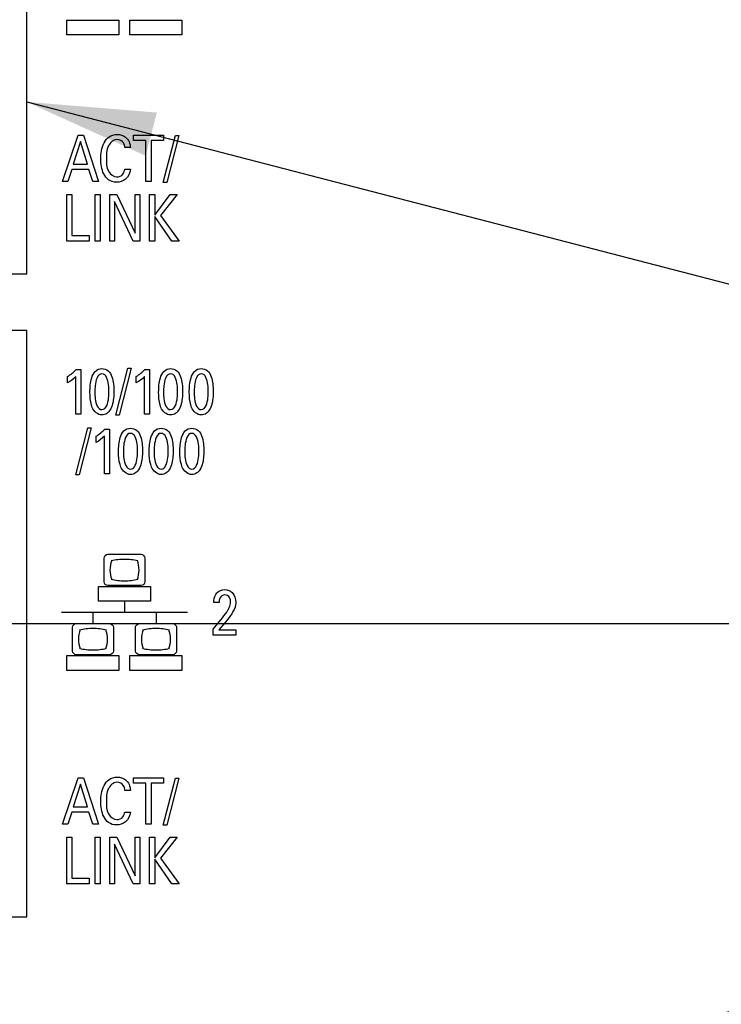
# Model space of a CAD drawing. Header units: inches. Extents: x 0.2 to 16.8, y 0.2 to 10.8.
# Tile 19 of 28: x 9.5 to 10.5, y 5.4 to 6.7. Entities that reach past the tile are written whole.
import ezdxf

# ---------------------------------------------------------------- set-up
doc = ezdxf.new("R2010")
doc.units = ezdxf.units.IN
doc.header["$LTSCALE"] = 0.935
doc.header["$MEASUREMENT"] = 0
doc.layers.get('0').update_dxf_attribs({"linetype": 'CONTINUOUS'})
doc.layers.add('DETAIL', color=7, linetype='CONTINUOUS')
doc.layers.add('DIMENSIONS', color=7, linetype='CONTINUOUS')
doc.styles.get("Standard").update_dxf_attribs({"font": 'txt', "width": 0.8})
doc.dimstyles.new('DIMSTYLE_1', dxfattribs={"dimtxt": 0.125, "dimasz": 0.18, "dimexe": 0.125, "dimexo": 0.0625, "dimgap": 0.09, "dimtad": 0, "dimtih": 1, "dimtoh": 1, "dimdec": 3, "dimzin": 4, "dimdsep": 46, "dimtxsty": 'STANDARD', "dimblk": '_FILLED', "dimblk1": '_FILLED', "dimblk2": '_FILLED', "dimcen": 0.09, "dimadec": 0, "dimazin": 0, "dimtp": 0.001, "dimtm": 0.001, "dimtfac": 1, "dimtdec": 3, "dimtofl": 0, "dimtmove": 0, "dimatfit": 3, "dimldrblk": '_FILLED', "dimfxl": 1, "dimtolj": 1, "dimtzin": 4, "dimarcsym": 0})
doc.dimstyles.get("Standard").update_dxf_attribs({"dimtxt": 0.125, "dimasz": 0.18, "dimexe": 0.125, "dimexo": 0.0625, "dimgap": 0.09, "dimtad": 0, "dimtih": 1, "dimtoh": 1, "dimdec": 3, "dimzin": 4, "dimdsep": 46, "dimtxsty": 'STANDARD', "dimblk": '_FILLED', "dimblk1": '_FILLED', "dimblk2": '_FILLED', "dimcen": 0.09, "dimadec": 0, "dimazin": 0, "dimtol": 1, "dimtp": 0.01, "dimtm": 0.01, "dimtfac": 1, "dimtdec": 3, "dimtofl": 0, "dimtmove": 0, "dimatfit": 3, "dimldrblk": '_FILLED', "dimfxl": 1, "dimtolj": 1, "dimtzin": 4, "dimarcsym": 0})

# ---------------------------------------------------------------- blocks, each defined once
blk = doc.blocks.new('*D5')
at = {"layer": 'DIMENSIONS', "color": 2, "linetype": 'CONTINUOUS'}
blk.add_line((9.3024, 5.9013), (11.4404, 5.9013), dxfattribs=at)
at = {"layer": 'DIMENSIONS', "color": 2, "linetype": 'CONTINUOUS', "insert": (11.5029, 5.9638), "char_height": 0.125, "width": 1.225, "attachment_point": 1, "line_spacing_factor": 0.9}
blk.add_mtext('2.642{\\Ftxt.shx;\\W1.000000;\\H0.125000; }[67.1]', dxfattribs=at)
blk = doc.blocks.new('_FILLED')
at = {"color": 0, "linetype": 'BYBLOCK'}
blk.add_solid([(0, 0), (-1, 0.1736), (-1, -0.1736)], dxfattribs=at)
blk = doc.blocks.new('*D6')
at = {"layer": 'DIMENSIONS', "color": 2, "linetype": 'CONTINUOUS'}
blk.add_line((9.3019, 6.8002), (11.4404, 6.8002), dxfattribs=at)
at = {"layer": 'DIMENSIONS', "color": 2, "linetype": 'CONTINUOUS', "insert": (11.5029, 6.8627), "char_height": 0.125, "width": 1.325, "attachment_point": 1, "line_spacing_factor": 0.9}
blk.add_mtext('3.541{\\Ftxt.shx;\\W1.000000;\\H0.125000; }[89.94]', dxfattribs=at)
blk = doc.blocks.new('*D7')
at = {"layer": 'DIMENSIONS', "color": 2, "linetype": 'CONTINUOUS'}
blk.add_line((9.1023, 7.3088), (11.4404, 7.3088), dxfattribs=at)
at = {"layer": 'DIMENSIONS', "color": 2, "linetype": 'CONTINUOUS', "insert": (11.5029, 7.3713), "char_height": 0.125, "width": 1.425, "attachment_point": 1, "line_spacing_factor": 0.9}
blk.add_mtext('4.049{\\Ftxt.shx;\\W1.000000;\\H0.125000; }[102.86]', dxfattribs=at)

msp = doc.modelspace()

# ---------------------------------------------------------------- linework, layer by layer
at = {"color": 7, "linetype": 'CONTINUOUS'}
for p, q in [((9.4798, 6.3902), (9.4798, 7.2102)), ((8.1918, 6.3902), (9.4798, 6.3902)), ((9.4798, 6.3113), (8.1918, 6.3113)), ((9.4798, 5.4913), (9.4798, 6.3113)), ((8.1918, 5.4913), (9.4798, 5.4913))]:
    msp.add_line(p, q, dxfattribs=at)
at = {"color": 40, "linetype": 'CONTINUOUS'}
for p, q in [((9.5361, 6.7246), (9.5361, 6.7454)), ((9.5361, 6.7454), (9.6088, 6.7454)), ((9.6088, 6.7454), (9.6088, 6.7246)), ((9.6243, 6.7246), (9.6243, 6.7454)), ((9.6243, 6.7454), (9.697, 6.7454)), ((9.697, 6.7454), (9.697, 6.7246)), ((9.6088, 6.7246), (9.5361, 6.7246)), ((9.697, 6.7246), (9.6243, 6.7246)), ((9.5297, 6.5195), (9.5516, 6.5845)), ((9.5516, 6.5845), (9.5593, 6.5845)), ((9.5593, 6.5845), (9.5803, 6.5195)), ((9.6291, 6.5769), (9.6291, 6.5845)), ((9.6291, 6.5845), (9.6711, 6.5845)), ((9.6709, 6.518), (9.6878, 6.5837)), ((9.6711, 6.5845), (9.6711, 6.5769)), ((9.6925, 6.5837), (9.6757, 6.518)), ((9.6878, 6.5837), (9.6925, 6.5837)), ((9.5551, 6.5756), (9.545, 6.5437)), ((9.5647, 6.5437), (9.5551, 6.5756)), ((9.6466, 6.5769), (9.6291, 6.5769)), ((9.6466, 6.5195), (9.6466, 6.5769)), ((9.6537, 6.5769), (9.6537, 6.5195)), ((9.6711, 6.5769), (9.6537, 6.5769)), ((9.625, 6.5669), (9.6173, 6.5669)), ((9.545, 6.5437), (9.5647, 6.5437)), ((9.5427, 6.5364), (9.5371, 6.5195)), ((9.5668, 6.5364), (9.5427, 6.5364)), ((9.5725, 6.5195), (9.5668, 6.5364)), ((9.6169, 6.5366), (9.6248, 6.5366)), ((9.5371, 6.5195), (9.5297, 6.5195)), ((9.5803, 6.5195), (9.5725, 6.5195)), ((9.6537, 6.5195), (9.6466, 6.5195)), ((9.6757, 6.518), (9.6709, 6.518)), ((9.5357, 6.4362), (9.5357, 6.5012)), ((9.5357, 6.5012), (9.5429, 6.5012)), ((9.5429, 6.5012), (9.5429, 6.4442)), ((9.5754, 6.4362), (9.5754, 6.5012)), ((9.5754, 6.5012), (9.5826, 6.5012)), ((9.5826, 6.5012), (9.5826, 6.4362)), ((9.5959, 6.4362), (9.5959, 6.5012)), ((9.5959, 6.5012), (9.6059, 6.5012)), ((9.6059, 6.5012), (9.6315, 6.4474)), ((9.6315, 6.4474), (9.6315, 6.5012)), ((9.6315, 6.5012), (9.6381, 6.5012)), ((9.6381, 6.5012), (9.6381, 6.4362)), ((9.6518, 6.4362), (9.6518, 6.5012)), ((9.6518, 6.5012), (9.6589, 6.5012)), ((9.6589, 6.4727), (9.6806, 6.5012)), ((9.6589, 6.5012), (9.6589, 6.4727)), ((9.6905, 6.5012), (9.6672, 6.4721)), ((9.6806, 6.5012), (9.6905, 6.5012)), ((9.6025, 6.4914), (9.6025, 6.4362)), ((9.6289, 6.4362), (9.6025, 6.4914)), ((9.6589, 6.4706), (9.6589, 6.4362)), ((9.6829, 6.4362), (9.6589, 6.4706)), ((9.6672, 6.4721), (9.693, 6.4362)), ((9.5671, 6.4362), (9.5357, 6.4362)), ((9.5429, 6.4442), (9.5671, 6.4442)), ((9.5671, 6.4442), (9.5671, 6.4362)), ((9.5826, 6.4362), (9.5754, 6.4362)), ((9.6025, 6.4362), (9.5959, 6.4362)), ((9.6381, 6.4362), (9.6289, 6.4362)), ((9.6589, 6.4362), (9.6518, 6.4362)), ((9.693, 6.4362), (9.6829, 6.4362)), ((9.5491, 6.2566), (9.5555, 6.2566)), ((9.5555, 6.2566), (9.5555, 6.1943)), ((9.6045, 6.1928), (9.6213, 6.2585)), ((9.626, 6.2585), (9.6092, 6.1928)), ((9.6213, 6.2585), (9.626, 6.2585)), ((9.6452, 6.2566), (9.6516, 6.2566)), ((9.6516, 6.2566), (9.6516, 6.1943)), ((9.5369, 6.2378), (9.5369, 6.2468)), ((9.5485, 6.1943), (9.5485, 6.2468)), ((9.6331, 6.2378), (9.6331, 6.2468)), ((9.6447, 6.1943), (9.6447, 6.2468)), ((9.5555, 6.1943), (9.5485, 6.1943)), ((9.6092, 6.1928), (9.6045, 6.1928)), ((9.6516, 6.1943), (9.6447, 6.1943)), ((9.5484, 6.1095), (9.5652, 6.1752)), ((9.5699, 6.1752), (9.5531, 6.1095)), ((9.5652, 6.1752), (9.5699, 6.1752)), ((9.5891, 6.1733), (9.5955, 6.1733)), ((9.5955, 6.1733), (9.5955, 6.1109)), ((9.577, 6.1544), (9.577, 6.1634)), ((9.5886, 6.1109), (9.5886, 6.1634)), ((9.5531, 6.1095), (9.5484, 6.1095)), ((9.5955, 6.1109), (9.5886, 6.1109)), ((9.588, 5.9595), (9.588, 5.9929)), ((9.5933, 5.9981), (9.6399, 5.9981)), ((9.6451, 5.9929), (9.6451, 5.9595)), ((9.5803, 5.9325), (9.5803, 5.9532)), ((9.5803, 5.9532), (9.6529, 5.9532)), ((9.6399, 5.9543), (9.5933, 5.9543)), ((9.6529, 5.9532), (9.6529, 5.9325)), ((9.6529, 5.9325), (9.5803, 5.9325)), ((9.6166, 5.9325), (9.6166, 5.9169)), ((9.749, 5.9305), (9.7414, 5.9305)), ((9.5283, 5.917), (9.7048, 5.917)), ((9.5725, 5.917), (9.5725, 5.9014)), ((9.6607, 5.917), (9.6607, 5.9014)), ((9.7407, 5.8934), (9.7537, 5.9095)), ((9.5439, 5.8628), (9.5439, 5.8961)), ((9.5492, 5.9014), (9.5958, 5.9014)), ((9.601, 5.8961), (9.601, 5.8628)), ((9.6322, 5.8628), (9.6322, 5.8961)), ((9.6374, 5.9014), (9.684, 5.9014)), ((9.6893, 5.8961), (9.6893, 5.8628)), ((9.7574, 5.9027), (9.7487, 5.8923)), ((9.7407, 5.8852), (9.7407, 5.8934)), ((9.7724, 5.8852), (9.7407, 5.8852)), ((9.7487, 5.8923), (9.7724, 5.8923)), ((9.7724, 5.8923), (9.7724, 5.8852)), ((9.5361, 5.8565), (9.6088, 5.8565)), ((9.5361, 5.8357), (9.5361, 5.8565)), ((9.5958, 5.8575), (9.5492, 5.8575)), ((9.6088, 5.8565), (9.6088, 5.8357)), ((9.6243, 5.8565), (9.697, 5.8565)), ((9.6243, 5.8357), (9.6243, 5.8565)), ((9.684, 5.8575), (9.6374, 5.8575)), ((9.697, 5.8565), (9.697, 5.8357)), ((9.6088, 5.8357), (9.5361, 5.8357)), ((9.697, 5.8357), (9.6243, 5.8357)), ((9.5297, 5.6206), (9.5516, 5.6856)), ((9.5551, 5.6767), (9.545, 5.6448)), ((9.5516, 5.6856), (9.5593, 5.6856)), ((9.5647, 5.6448), (9.5551, 5.6767)), ((9.5593, 5.6856), (9.5803, 5.6206)), ((9.6291, 5.6856), (9.6711, 5.6856)), ((9.6291, 5.678), (9.6291, 5.6856)), ((9.6466, 5.678), (9.6291, 5.678)), ((9.6466, 5.6206), (9.6466, 5.678)), ((9.6711, 5.678), (9.6537, 5.678)), ((9.6537, 5.678), (9.6537, 5.6206)), ((9.6709, 5.6191), (9.6878, 5.6848)), ((9.6711, 5.6856), (9.6711, 5.678)), ((9.6925, 5.6848), (9.6757, 5.6191)), ((9.6878, 5.6848), (9.6925, 5.6848)), ((9.625, 5.668), (9.6173, 5.668)), ((9.5427, 5.6375), (9.5371, 5.6206)), ((9.5668, 5.6375), (9.5427, 5.6375)), ((9.545, 5.6448), (9.5647, 5.6448)), ((9.5725, 5.6206), (9.5668, 5.6375)), ((9.6169, 5.6377), (9.6248, 5.6377)), ((9.5371, 5.6206), (9.5297, 5.6206)), ((9.5803, 5.6206), (9.5725, 5.6206)), ((9.6537, 5.6206), (9.6466, 5.6206)), ((9.6757, 5.6191), (9.6709, 5.6191)), ((9.5357, 5.6023), (9.5429, 5.6023)), ((9.5357, 5.5373), (9.5357, 5.6023)), ((9.5429, 5.6023), (9.5429, 5.5453)), ((9.5754, 5.6023), (9.5826, 5.6023)), ((9.5754, 5.5373), (9.5754, 5.6023)), ((9.5826, 5.6023), (9.5826, 5.5373)), ((9.5959, 5.6023), (9.6059, 5.6023)), ((9.5959, 5.5373), (9.5959, 5.6023)), ((9.6025, 5.5925), (9.6025, 5.5373)), ((9.6289, 5.5373), (9.6025, 5.5925)), ((9.6059, 5.6023), (9.6315, 5.5485)), ((9.6315, 5.6023), (9.6381, 5.6023)), ((9.6315, 5.5485), (9.6315, 5.6023)), ((9.6381, 5.6023), (9.6381, 5.5373)), ((9.6518, 5.6023), (9.6589, 5.6023)), ((9.6518, 5.5373), (9.6518, 5.6023)), ((9.6589, 5.5738), (9.6806, 5.6023)), ((9.6589, 5.6023), (9.6589, 5.5738)), ((9.6905, 5.6023), (9.6672, 5.5732)), ((9.6806, 5.6023), (9.6905, 5.6023)), ((9.6829, 5.5373), (9.6589, 5.5717)), ((9.6589, 5.5717), (9.6589, 5.5373)), ((9.6672, 5.5732), (9.693, 5.5373)), ((9.5671, 5.5373), (9.5357, 5.5373)), ((9.5429, 5.5453), (9.5671, 5.5453)), ((9.5671, 5.5453), (9.5671, 5.5373)), ((9.5826, 5.5373), (9.5754, 5.5373)), ((9.6025, 5.5373), (9.5959, 5.5373)), ((9.6381, 5.5373), (9.6289, 5.5373)), ((9.6589, 5.5373), (9.6518, 5.5373)), ((9.693, 5.5373), (9.6829, 5.5373))]:
    msp.add_line(p, q, dxfattribs=at)
for centre, radius, start, end in [((9.6167, 5.9126), 0.0785, 90.0265, 103.8388), ((9.6166, 5.9123), 0.0788, 76.1825, 89.9918), ((9.6167, 6.0394), 0.0783, 256.1431, 270), ((9.6167, 6.0395), 0.0784, 269.9899, 283.8467), ((9.5727, 5.9444), 0.08, 256.3751, 269.946), ((9.5726, 5.9432), 0.0788, 270.0086, 283.8088), ((9.6608, 5.944), 0.0796, 256.3377, 269.9644), ((9.6608, 5.9432), 0.0788, 270.0101, 283.8073)]:
    msp.add_arc(centre, radius, start, end, dxfattribs=at)
for points, knots in [([(9.5835, 6.5513), (9.5835, 6.5588), (9.585, 6.5704), (9.5944, 6.5832), (9.6024, 6.5854), (9.6063, 6.5854)], [0, 0, 0, 0, 0.497437, 0.739211, 1, 1, 1, 1]), ([(9.6063, 6.5854), (9.6104, 6.5854), (9.6206, 6.5828), (9.6246, 6.5724), (9.625, 6.5669)], [0, 0, 0, 0, 0.429942, 1, 1, 1, 1]), ([(9.606, 6.5782), (9.6009, 6.5782), (9.5911, 6.5684), (9.5913, 6.5573), (9.5913, 6.5514)], [0, 0, 0, 0, 0.46383, 1, 1, 1, 1]), ([(9.6173, 6.5669), (9.617, 6.5692), (9.6159, 6.5751), (9.6095, 6.5782), (9.606, 6.5782)], [0, 0, 0, 0, 0.393532, 1, 1, 1, 1]), ([(9.6054, 6.5185), (9.6015, 6.5185), (9.5937, 6.5206), (9.5848, 6.533), (9.5835, 6.5441), (9.5835, 6.5513)], [0, 0, 0, 0, 0.265587, 0.508764, 1, 1, 1, 1]), ([(9.5913, 6.5514), (9.5913, 6.5455), (9.591, 6.5343), (9.6012, 6.5259), (9.606, 6.5259)], [0, 0, 0, 0, 0.550636, 1, 1, 1, 1]), ([(9.6248, 6.5366), (9.6244, 6.5315), (9.62, 6.5214), (9.6098, 6.5185), (9.6054, 6.5185)], [0, 0, 0, 0, 0.535643, 1, 1, 1, 1]), ([(9.5683, 6.2247), (9.5683, 6.2314), (9.569, 6.2417), (9.5745, 6.2548), (9.5816, 6.2579), (9.585, 6.2579)], [0, 0, 0, 0, 0.495543, 0.752893, 1, 1, 1, 1]), ([(9.585, 6.2579), (9.5881, 6.2579), (9.5948, 6.2554), (9.6011, 6.2431), (9.6017, 6.233), (9.6017, 6.2261)], [0, 0, 0, 0, 0.2404, 0.483085, 1, 1, 1, 1]), ([(9.6644, 6.2247), (9.6644, 6.2314), (9.6651, 6.2417), (9.6706, 6.2548), (9.6777, 6.2579), (9.6811, 6.2579)], [0, 0, 0, 0, 0.495543, 0.752893, 1, 1, 1, 1]), ([(9.6811, 6.2579), (9.6843, 6.2579), (9.6909, 6.2554), (9.6972, 6.2431), (9.6978, 6.233), (9.6978, 6.2261)], [0, 0, 0, 0, 0.2404, 0.483085, 1, 1, 1, 1]), ([(9.7073, 6.2247), (9.7073, 6.2314), (9.708, 6.2417), (9.7135, 6.2548), (9.7206, 6.2579), (9.724, 6.2579)], [0, 0, 0, 0, 0.495532, 0.75288, 1, 1, 1, 1]), ([(9.724, 6.2579), (9.7272, 6.2579), (9.7339, 6.2554), (9.7401, 6.2431), (9.7407, 6.233), (9.7407, 6.2261)], [0, 0, 0, 0, 0.2404, 0.483085, 1, 1, 1, 1]), ([(9.5851, 6.2506), (9.5786, 6.2506), (9.5752, 6.2365), (9.5752, 6.2281), (9.5752, 6.2252)], [0, 0, 0, 0, 0.689512, 1, 1, 1, 1]), ([(9.5947, 6.2253), (9.5947, 6.2288), (9.5949, 6.2371), (9.5909, 6.2506), (9.5851, 6.2506)], [0, 0, 0, 0, 0.367993, 1, 1, 1, 1]), ([(9.6812, 6.2506), (9.6747, 6.2506), (9.6713, 6.2365), (9.6713, 6.2281), (9.6713, 6.2252)], [0, 0, 0, 0, 0.689512, 1, 1, 1, 1]), ([(9.6908, 6.2253), (9.6908, 6.2288), (9.691, 6.2371), (9.687, 6.2506), (9.6812, 6.2506)], [0, 0, 0, 0, 0.367993, 1, 1, 1, 1]), ([(9.7241, 6.2506), (9.7176, 6.2506), (9.7142, 6.2365), (9.7142, 6.2281), (9.7142, 6.2252)], [0, 0, 0, 0, 0.689504, 1, 1, 1, 1]), ([(9.7337, 6.2253), (9.7337, 6.2288), (9.7339, 6.2371), (9.73, 6.2506), (9.7241, 6.2506)], [0, 0, 0, 0, 0.367992, 1, 1, 1, 1]), ([(9.5715, 6.2034), (9.5711, 6.2045), (9.5687, 6.2114), (9.5683, 6.2187), (9.5683, 6.2247)], [0, 0, 0, 0, 0.17148, 1, 1, 1, 1]), ([(9.5752, 6.2252), (9.5752, 6.2219), (9.5751, 6.2137), (9.579, 6.2005), (9.5849, 6.2005)], [0, 0, 0, 0, 0.355615, 1, 1, 1, 1]), ([(9.5849, 6.2005), (9.5912, 6.2005), (9.5947, 6.2142), (9.5947, 6.2225), (9.5947, 6.2253)], [0, 0, 0, 0, 0.686121, 1, 1, 1, 1]), ([(9.6017, 6.2261), (9.6017, 6.2228), (9.6014, 6.2131), (9.599, 6.2027), (9.5948, 6.1978)], [0, 0, 0, 0, 0.336748, 1, 1, 1, 1]), ([(9.6676, 6.2034), (9.6672, 6.2045), (9.6648, 6.2114), (9.6644, 6.2187), (9.6644, 6.2247)], [0, 0, 0, 0, 0.171472, 1, 1, 1, 1]), ([(9.6713, 6.2252), (9.6713, 6.2219), (9.6712, 6.2137), (9.6752, 6.2005), (9.681, 6.2005)], [0, 0, 0, 0, 0.355615, 1, 1, 1, 1]), ([(9.681, 6.2005), (9.6873, 6.2005), (9.6908, 6.2142), (9.6908, 6.2225), (9.6908, 6.2253)], [0, 0, 0, 0, 0.686121, 1, 1, 1, 1]), ([(9.6978, 6.2261), (9.6978, 6.2228), (9.6975, 6.2131), (9.6951, 6.2027), (9.6909, 6.1978)], [0, 0, 0, 0, 0.336748, 1, 1, 1, 1]), ([(9.7105, 6.2034), (9.7101, 6.2045), (9.7077, 6.2114), (9.7073, 6.2187), (9.7073, 6.2247)], [0, 0, 0, 0, 0.171472, 1, 1, 1, 1]), ([(9.7142, 6.2252), (9.7142, 6.2219), (9.7141, 6.2137), (9.7181, 6.2005), (9.7239, 6.2005)], [0, 0, 0, 0, 0.355615, 1, 1, 1, 1]), ([(9.7239, 6.2005), (9.7302, 6.2005), (9.7337, 6.2142), (9.7337, 6.2225), (9.7337, 6.2253)], [0, 0, 0, 0, 0.686113, 1, 1, 1, 1]), ([(9.7407, 6.2261), (9.7407, 6.2228), (9.7404, 6.2131), (9.738, 6.2027), (9.7338, 6.1978)], [0, 0, 0, 0, 0.336743, 1, 1, 1, 1]), ([(9.5948, 6.1978), (9.594, 6.1968), (9.5912, 6.1942), (9.5874, 6.193), (9.5848, 6.193)], [0, 0, 0, 0, 0.328177, 1, 1, 1, 1]), ([(9.6909, 6.1978), (9.6901, 6.1968), (9.6873, 6.1942), (9.6835, 6.193), (9.6809, 6.193)], [0, 0, 0, 0, 0.328214, 1, 1, 1, 1]), ([(9.7338, 6.1978), (9.733, 6.1968), (9.7303, 6.1942), (9.7264, 6.193), (9.7239, 6.193)], [0, 0, 0, 0, 0.328214, 1, 1, 1, 1]), ([(9.6083, 6.1414), (9.6083, 6.1481), (9.609, 6.1584), (9.6145, 6.1714), (9.6217, 6.1745), (9.625, 6.1745)], [0, 0, 0, 0, 0.495543, 0.752893, 1, 1, 1, 1]), ([(9.625, 6.1745), (9.6282, 6.1745), (9.6349, 6.1721), (9.6411, 6.1598), (9.6417, 6.1496), (9.6417, 6.1428)], [0, 0, 0, 0, 0.2404, 0.483085, 1, 1, 1, 1]), ([(9.6512, 6.1414), (9.6512, 6.1481), (9.6519, 6.1584), (9.6575, 6.1714), (9.6646, 6.1745), (9.6679, 6.1745)], [0, 0, 0, 0, 0.495532, 0.75288, 1, 1, 1, 1]), ([(9.6679, 6.1745), (9.6711, 6.1745), (9.6778, 6.1721), (9.684, 6.1598), (9.6847, 6.1496), (9.6847, 6.1428)], [0, 0, 0, 0, 0.2404, 0.483085, 1, 1, 1, 1]), ([(9.6941, 6.1414), (9.6941, 6.1481), (9.6948, 6.1584), (9.7004, 6.1714), (9.7075, 6.1745), (9.7108, 6.1745)], [0, 0, 0, 0, 0.495543, 0.752893, 1, 1, 1, 1]), ([(9.7108, 6.1745), (9.714, 6.1745), (9.7207, 6.1721), (9.7269, 6.1598), (9.7276, 6.1496), (9.7276, 6.1428)], [0, 0, 0, 0, 0.2404, 0.483085, 1, 1, 1, 1]), ([(9.6251, 6.1673), (9.6187, 6.1673), (9.6152, 6.1532), (9.6152, 6.1447), (9.6152, 6.1418)], [0, 0, 0, 0, 0.689512, 1, 1, 1, 1]), ([(9.6348, 6.142), (9.6348, 6.1454), (9.6349, 6.1538), (9.631, 6.1673), (9.6251, 6.1673)], [0, 0, 0, 0, 0.367993, 1, 1, 1, 1]), ([(9.668, 6.1673), (9.6616, 6.1673), (9.6581, 6.1532), (9.6581, 6.1447), (9.6581, 6.1418)], [0, 0, 0, 0, 0.689504, 1, 1, 1, 1]), ([(9.6777, 6.142), (9.6777, 6.1454), (9.6778, 6.1538), (9.6739, 6.1673), (9.668, 6.1673)], [0, 0, 0, 0, 0.367993, 1, 1, 1, 1]), ([(9.7109, 6.1673), (9.7045, 6.1673), (9.701, 6.1532), (9.7011, 6.1447), (9.7011, 6.1418)], [0, 0, 0, 0, 0.689512, 1, 1, 1, 1]), ([(9.7206, 6.142), (9.7206, 6.1454), (9.7207, 6.1538), (9.7168, 6.1673), (9.7109, 6.1673)], [0, 0, 0, 0, 0.367993, 1, 1, 1, 1]), ([(9.6417, 6.1428), (9.6417, 6.1395), (9.6414, 6.1298), (9.6391, 6.1194), (9.6348, 6.1144)], [0, 0, 0, 0, 0.336748, 1, 1, 1, 1]), ([(9.6847, 6.1428), (9.6847, 6.1395), (9.6843, 6.1298), (9.682, 6.1194), (9.6777, 6.1144)], [0, 0, 0, 0, 0.336743, 1, 1, 1, 1]), ([(9.7276, 6.1428), (9.7276, 6.1395), (9.7273, 6.1298), (9.7249, 6.1194), (9.7207, 6.1144)], [0, 0, 0, 0, 0.336748, 1, 1, 1, 1]), ([(9.6116, 6.12), (9.6111, 6.1212), (9.6087, 6.128), (9.6083, 6.1354), (9.6083, 6.1414)], [0, 0, 0, 0, 0.171472, 1, 1, 1, 1]), ([(9.6152, 6.1418), (9.6152, 6.1386), (9.6152, 6.1304), (9.6191, 6.1171), (9.625, 6.1171)], [0, 0, 0, 0, 0.355615, 1, 1, 1, 1]), ([(9.625, 6.1171), (9.6312, 6.1171), (9.6347, 6.1309), (9.6348, 6.1391), (9.6348, 6.142)], [0, 0, 0, 0, 0.686121, 1, 1, 1, 1]), ([(9.6545, 6.12), (9.654, 6.1212), (9.6517, 6.128), (9.6512, 6.1354), (9.6512, 6.1414)], [0, 0, 0, 0, 0.171472, 1, 1, 1, 1]), ([(9.6581, 6.1418), (9.6581, 6.1386), (9.6581, 6.1304), (9.662, 6.1171), (9.6679, 6.1171)], [0, 0, 0, 0, 0.355614, 1, 1, 1, 1]), ([(9.6679, 6.1171), (9.6741, 6.1171), (9.6776, 6.1309), (9.6777, 6.1391), (9.6777, 6.142)], [0, 0, 0, 0, 0.686113, 1, 1, 1, 1]), ([(9.6974, 6.12), (9.6969, 6.1212), (9.6946, 6.128), (9.6941, 6.1354), (9.6941, 6.1414)], [0, 0, 0, 0, 0.17148, 1, 1, 1, 1]), ([(9.7011, 6.1418), (9.7011, 6.1386), (9.701, 6.1304), (9.7049, 6.1171), (9.7108, 6.1171)], [0, 0, 0, 0, 0.355615, 1, 1, 1, 1]), ([(9.7108, 6.1171), (9.717, 6.1171), (9.7206, 6.1309), (9.7206, 6.1391), (9.7206, 6.142)], [0, 0, 0, 0, 0.686121, 1, 1, 1, 1]), ([(9.6348, 6.1144), (9.634, 6.1135), (9.6313, 6.1109), (9.6274, 6.1097), (9.6249, 6.1097)], [0, 0, 0, 0, 0.328214, 1, 1, 1, 1]), ([(9.6777, 6.1144), (9.6769, 6.1135), (9.6742, 6.1109), (9.6703, 6.1097), (9.6678, 6.1097)], [0, 0, 0, 0, 0.328214, 1, 1, 1, 1]), ([(9.7207, 6.1144), (9.7199, 6.1135), (9.7171, 6.1109), (9.7132, 6.1097), (9.7107, 6.1097)], [0, 0, 0, 0, 0.328177, 1, 1, 1, 1]), ([(9.7414, 5.9305), (9.7414, 5.9315), (9.7416, 5.9363), (9.7433, 5.9413), (9.746, 5.9442)], [0, 0, 0, 0, 0.190627, 1, 1, 1, 1]), ([(9.7571, 5.9414), (9.7543, 5.9414), (9.7491, 5.9379), (9.749, 5.9327), (9.749, 5.9305)], [0, 0, 0, 0, 0.567479, 1, 1, 1, 1]), ([(9.7568, 5.9487), (9.7606, 5.9487), (9.77, 5.9454), (9.7722, 5.9355), (9.7722, 5.9305)], [0, 0, 0, 0, 0.432059, 1, 1, 1, 1]), ([(9.7651, 5.9313), (9.7651, 5.9334), (9.7646, 5.9384), (9.7597, 5.9414), (9.7571, 5.9414)], [0, 0, 0, 0, 0.45124, 1, 1, 1, 1]), ([(9.7614, 5.9202), (9.7621, 5.9213), (9.764, 5.9247), (9.7651, 5.9286), (9.7651, 5.9313)], [0, 0, 0, 0, 0.323372, 1, 1, 1, 1]), ([(9.7722, 5.9305), (9.7722, 5.9296), (9.7721, 5.924), (9.7691, 5.9189), (9.7666, 5.915)], [0, 0, 0, 0, 0.173649, 1, 1, 1, 1]), ([(9.7666, 5.915), (9.766, 5.9141), (9.763, 5.9099), (9.7599, 5.9059), (9.7574, 5.9027)], [0, 0, 0, 0, 0.208464, 1, 1, 1, 1]), ([(9.5835, 5.6524), (9.5835, 5.6599), (9.585, 5.6715), (9.5944, 5.6843), (9.6024, 5.6865), (9.6063, 5.6865)], [0, 0, 0, 0, 0.497437, 0.739211, 1, 1, 1, 1]), ([(9.606, 5.6793), (9.6009, 5.6793), (9.5911, 5.6695), (9.5913, 5.6584), (9.5913, 5.6525)], [0, 0, 0, 0, 0.46383, 1, 1, 1, 1]), ([(9.6173, 5.668), (9.617, 5.6703), (9.6159, 5.6762), (9.6095, 5.6793), (9.606, 5.6793)], [0, 0, 0, 0, 0.393509, 1, 1, 1, 1]), ([(9.6063, 5.6865), (9.6104, 5.6865), (9.6206, 5.6839), (9.6246, 5.6735), (9.625, 5.668)], [0, 0, 0, 0, 0.429942, 1, 1, 1, 1]), ([(9.6054, 5.6196), (9.6015, 5.6196), (9.5937, 5.6217), (9.5848, 5.6341), (9.5835, 5.6452), (9.5835, 5.6524)], [0, 0, 0, 0, 0.265587, 0.508764, 1, 1, 1, 1]), ([(9.5913, 5.6525), (9.5913, 5.6466), (9.591, 5.6354), (9.6012, 5.627), (9.606, 5.627)], [0, 0, 0, 0, 0.550636, 1, 1, 1, 1]), ([(9.6248, 5.6377), (9.6244, 5.6326), (9.62, 5.6225), (9.6098, 5.6196), (9.6054, 5.6196)], [0, 0, 0, 0, 0.535643, 1, 1, 1, 1])]:
    msp.add_open_spline(points, degree=3, knots=knots, dxfattribs=at)
for points in [[(9.606, 6.5259), (9.609, 6.5259), (9.6125, 6.5273), (9.6144, 6.5298)], [(9.6144, 6.5298), (9.6158, 6.5317), (9.6166, 6.5342), (9.6169, 6.5366)], [(9.5369, 6.2468), (9.5413, 6.2496), (9.5455, 6.2528), (9.5491, 6.2566)], [(9.6331, 6.2468), (9.6374, 6.2496), (9.6416, 6.2528), (9.6452, 6.2566)], [(9.5485, 6.2468), (9.5452, 6.2432), (9.5412, 6.2402), (9.5369, 6.2378)], [(9.6447, 6.2468), (9.6413, 6.2432), (9.6373, 6.2402), (9.6331, 6.2378)], [(9.5848, 6.193), (9.5792, 6.193), (9.5736, 6.1981), (9.5715, 6.2034)], [(9.6809, 6.193), (9.6753, 6.193), (9.6697, 6.1981), (9.6676, 6.2034)], [(9.7239, 6.193), (9.7182, 6.193), (9.7126, 6.1981), (9.7105, 6.2034)], [(9.577, 6.1634), (9.5813, 6.1663), (9.5855, 6.1695), (9.5891, 6.1733)], [(9.5886, 6.1634), (9.5852, 6.1599), (9.5812, 6.1569), (9.577, 6.1544)], [(9.6249, 6.1097), (9.6193, 6.1097), (9.6136, 6.1148), (9.6116, 6.12)], [(9.6678, 6.1097), (9.6622, 6.1097), (9.6565, 6.1148), (9.6545, 6.12)], [(9.7107, 6.1097), (9.7051, 6.1097), (9.6994, 6.1148), (9.6974, 6.12)], [(9.588, 5.9929), (9.588, 5.9954), (9.5908, 5.9981), (9.5933, 5.9981)], [(9.6399, 5.9981), (9.6423, 5.9981), (9.6451, 5.9954), (9.6451, 5.9929)], [(9.5987, 5.9895), (9.5971, 5.9853), (9.5963, 5.9807), (9.5963, 5.9761)], [(9.637, 5.9761), (9.637, 5.9806), (9.6362, 5.9852), (9.6347, 5.9895)], [(9.5963, 5.9761), (9.5963, 5.9716), (9.5971, 5.967), (9.5987, 5.9627)], [(9.6347, 5.9627), (9.6362, 5.9669), (9.637, 5.9715), (9.637, 5.9761)], [(9.5933, 5.9543), (9.5908, 5.9543), (9.588, 5.9571), (9.588, 5.9595)], [(9.6451, 5.9595), (9.6451, 5.9571), (9.6424, 5.9543), (9.6399, 5.9543)], [(9.746, 5.9442), (9.7487, 5.9471), (9.7529, 5.9487), (9.7568, 5.9487)], [(9.7537, 5.9095), (9.7565, 5.9129), (9.7592, 5.9164), (9.7614, 5.9202)], [(9.5439, 5.8961), (9.5439, 5.8986), (9.5467, 5.9014), (9.5492, 5.9014)], [(9.5726, 5.8943), (9.5663, 5.8943), (9.5599, 5.8935), (9.5538, 5.892)], [(9.5913, 5.892), (9.5852, 5.8935), (9.5789, 5.8943), (9.5726, 5.8943)], [(9.5958, 5.9014), (9.5983, 5.9014), (9.601, 5.8986), (9.601, 5.8961)], [(9.6322, 5.8961), (9.6322, 5.8986), (9.6349, 5.9014), (9.6374, 5.9014)], [(9.6608, 5.8943), (9.6545, 5.8943), (9.6481, 5.8935), (9.642, 5.892)], [(9.6795, 5.892), (9.6734, 5.8935), (9.6671, 5.8943), (9.6608, 5.8943)], [(9.684, 5.9014), (9.6865, 5.9014), (9.6893, 5.8986), (9.6893, 5.8961)], [(9.5546, 5.8928), (9.553, 5.8885), (9.5522, 5.8839), (9.5522, 5.8794)], [(9.5929, 5.8793), (9.5929, 5.8838), (9.5921, 5.8884), (9.5906, 5.8927)], [(9.6428, 5.8928), (9.6413, 5.8885), (9.6404, 5.8839), (9.6404, 5.8794)], [(9.6811, 5.8793), (9.6811, 5.8838), (9.6803, 5.8884), (9.6788, 5.8927)], [(9.5522, 5.8794), (9.5522, 5.8748), (9.553, 5.8702), (9.5546, 5.866)], [(9.5906, 5.8659), (9.5921, 5.8702), (9.5929, 5.8748), (9.5929, 5.8793)], [(9.6404, 5.8794), (9.6404, 5.8748), (9.6413, 5.8702), (9.6428, 5.866)], [(9.6788, 5.8659), (9.6803, 5.8702), (9.6811, 5.8748), (9.6811, 5.8793)], [(9.5492, 5.8575), (9.5467, 5.8575), (9.5439, 5.8603), (9.5439, 5.8628)], [(9.601, 5.8628), (9.601, 5.8603), (9.5983, 5.8575), (9.5958, 5.8575)], [(9.6374, 5.8575), (9.6349, 5.8575), (9.6322, 5.8603), (9.6322, 5.8628)], [(9.6893, 5.8628), (9.6893, 5.8603), (9.6865, 5.8575), (9.684, 5.8575)], [(9.6144, 5.6309), (9.6158, 5.6328), (9.6166, 5.6353), (9.6169, 5.6377)], [(9.606, 5.627), (9.609, 5.627), (9.6125, 5.6284), (9.6144, 5.6309)]]:
    msp.add_open_spline(points, degree=3, dxfattribs=at)

# ---------------------------------------------------------------- dimensions: what is measured, and where the dimension line sits
at = {"layer": 'DIMENSIONS', "color": 2, "linetype": 'CONTINUOUS'}
for feature_location, offset, origin, picture, middle in [((9.1023, 7.3088), (2.3382, 0), (9.0398, 3.2594), '*D7', (12.2154, 7.3088)), ((9.3019, 6.8002), (2.1386, 0), (9.2394, 3.2594), '*D6', (12.1654, 6.8002)), ((9.3024, 5.9013), (2.1381, 0), (9.2399, 3.2594), '*D5', (12.1154, 5.9013))]:
    dim = msp.add_ordinate_dim(feature_location=feature_location, offset=offset, dtype=0, origin=origin, dimstyle='DIMSTYLE_1', override={"dimtad": 1, "dimtih": 0, "dimtoh": 0}, dxfattribs=at)
    dim.commit()
    dim.dimension.update_dxf_attribs({"geometry": picture, "text_midpoint": middle})

# ---------------------------------------------------------------- leaders
at = {"layer": 'DETAIL', "color": 2, "linetype": 'CONTINUOUS'}
for points in [[(9.4798, 6.6309), (11.3531, 6.1454), (11.5331, 6.1454)], [(9.3713, 5.0876), (11.3286, 5.5737), (11.5086, 5.5737)]]:
    msp.add_leader(points, dimstyle='STANDARD', override={"dimtad": 0}, dxfattribs=at)

doc.saveas('drawing.dxf')
